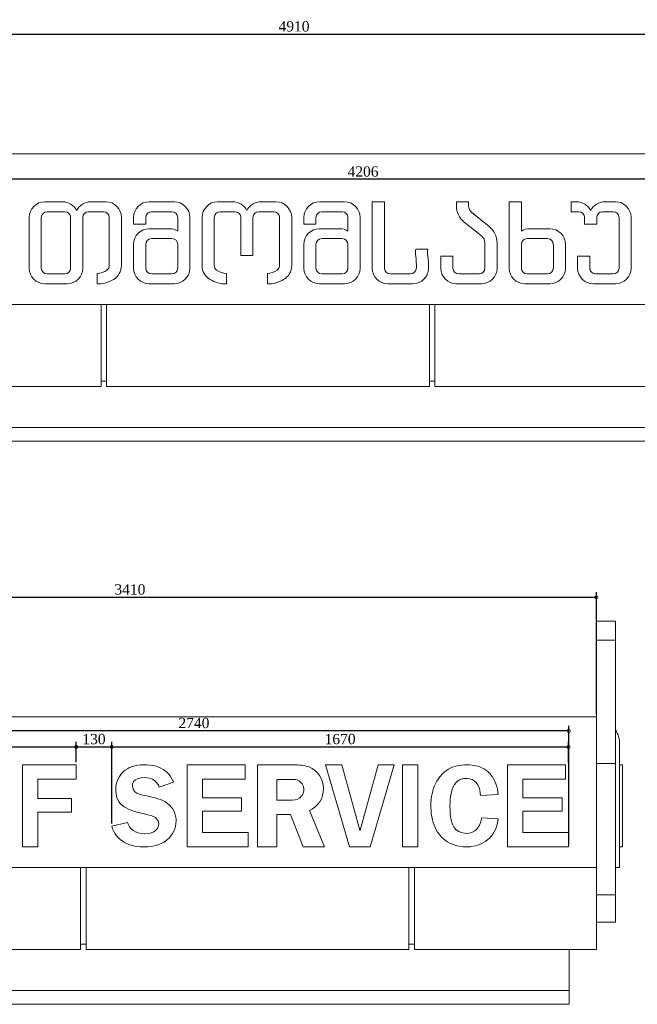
# Model space of a CAD drawing. Header units: millimetres. Extents: x -607342 to -294707, y -60353 to -34389.
# Tile 19 of 21: x -325723 to -323466, y -37986 to -34389. Entities that reach past the tile are written whole.
import ezdxf

# ---------------------------------------------------------------- set-up
doc = ezdxf.new("R2010")
doc.units = ezdxf.units.MM
doc.styles.get("Standard").update_dxf_attribs({"font": 'times.ttf'})
doc.dimstyles.new('ISO-25', dxfattribs={"dimscale": 100, "dimtxt": 2.5, "dimasz": 2.5, "dimexe": 1.25, "dimexo": 0.625, "dimtad": 1, "dimdec": 0, "dimtxsty": 'Standard', "dimcen": 2.5, "dimadec": 0, "dimazin": 0, "dimtfac": 1, "dimtdec": 0, "dimtmove": 0, "dimatfit": 3, "dimfxl": 1, "dimarcsym": 0})

# ---------------------------------------------------------------- blocks, each defined once
blk = doc.blocks.new('_DotSmall')
at = {"color": 0, "linetype": 'ByBlock', "lineweight": 5, "const_width": 0.5}
blk.add_lwpolyline([(-0.0625, 0, 1), (0.0625, 0, 1)], format="xyb", close=True, dxfattribs=at)
blk = doc.blocks.new('*D92')
at = {"color": 0, "lineweight": -2, "transparency": 16777216}
for p, q in [((-327175.5, -34870.1), (-327175.5, -34423.8)), ((-327175.5, -34442.5), (-322265.2, -34442.5)), ((-322265.2, -34870.1), (-322265.2, -34423.8))]:
    blk.add_line(p, q, dxfattribs=at)
at = {"layer": 'Defpoints', "color": 0, "lineweight": 5, "transparency": 16777216}
for p in [(-322265.2, -34442.5), (-327175.5, -34879.4), (-322265.2, -34879.4)]:
    blk.add_point(p, dxfattribs=at)
at = {"color": 0, "lineweight": -2, "transparency": 16777216, "xscale": 22.5, "yscale": 22.5, "zscale": 22.5, "rotation": 180}
blk.add_blockref('_DotSmall', (-327175.5, -34442.5), dxfattribs=at)
at = {"color": 0, "lineweight": -2, "transparency": 16777216, "xscale": 22.5, "yscale": 22.5, "zscale": 22.5}
blk.add_blockref('_DotSmall', (-322265.2, -34442.5), dxfattribs=at)
at = {"color": 0, "lineweight": 5, "transparency": 16777216, "insert": (-324720.3, -34414), "char_height": 37.5, "attachment_point": 5}
blk.add_mtext('4910', dxfattribs=at)
blk = doc.blocks.new('*D97')
at = {"color": 0, "lineweight": -2, "transparency": 16777216}
for p, q in [((-326570.8, -35102.4), (-326570.8, -34953.8)), ((-322365.2, -35194.9), (-322365.2, -34953.8)), ((-322365.2, -34972.5), (-326570.8, -34972.5))]:
    blk.add_line(p, q, dxfattribs=at)
at = {"layer": 'Defpoints', "color": 0, "lineweight": 5, "transparency": 16777216}
for p in [(-326570.8, -34972.5), (-326570.8, -35111.8), (-322365.2, -35204.2)]:
    blk.add_point(p, dxfattribs=at)
at = {"color": 0, "lineweight": -2, "transparency": 16777216, "xscale": 22.5, "yscale": 22.5, "zscale": 22.5, "rotation": 180}
blk.add_blockref('_DotSmall', (-326570.8, -34972.5), dxfattribs=at)
at = {"color": 0, "lineweight": -2, "transparency": 16777216, "xscale": 22.5, "yscale": 22.5, "zscale": 22.5}
blk.add_blockref('_DotSmall', (-322365.2, -34972.5), dxfattribs=at)
at = {"color": 0, "lineweight": 5, "transparency": 16777216, "insert": (-324468, -34944.1), "char_height": 37.5, "attachment_point": 5}
blk.add_mtext('4206', dxfattribs=at)
blk = doc.blocks.new('*D111')
at = {"color": 0, "lineweight": -2, "transparency": 16777216}
for p, q in [((-327025, -36926.8), (-327025, -36480.5)), ((-327025, -36499.2), (-323615.2, -36499.2)), ((-323615.2, -36926.8), (-323615.2, -36480.5))]:
    blk.add_line(p, q, dxfattribs=at)
at = {"layer": 'Defpoints', "color": 0, "lineweight": 5, "transparency": 16777216}
for p in [(-323615.2, -36499.2), (-327025, -36936.1), (-323615.2, -36936.1)]:
    blk.add_point(p, dxfattribs=at)
at = {"color": 0, "lineweight": -2, "transparency": 16777216, "xscale": 22.5, "yscale": 22.5, "zscale": 22.5, "rotation": 180}
blk.add_blockref('_DotSmall', (-327025, -36499.2), dxfattribs=at)
at = {"color": 0, "lineweight": -2, "transparency": 16777216, "xscale": 22.5, "yscale": 22.5, "zscale": 22.5}
blk.add_blockref('_DotSmall', (-323615.2, -36499.2), dxfattribs=at)
at = {"color": 0, "lineweight": 5, "transparency": 16777216, "insert": (-325320.1, -36470.8), "char_height": 37.5, "attachment_point": 5}
blk.add_mtext('3410', dxfattribs=at)
blk = doc.blocks.new('*D113')
at = {"color": 0, "lineweight": -2, "transparency": 16777216}
for p, q in [((-326456, -37325.5), (-326456, -37027.2)), ((-326456, -37045.9), (-325516.3, -37045.9)), ((-325516.3, -37101.8), (-325516.3, -37027.2))]:
    blk.add_line(p, q, dxfattribs=at)
at = {"layer": 'Defpoints', "color": 0, "lineweight": 5, "transparency": 16777216}
for p in [(-325516.3, -37045.9), (-325516.3, -37111.1), (-326456, -37334.8)]:
    blk.add_point(p, dxfattribs=at)
at = {"color": 0, "lineweight": -2, "transparency": 16777216, "xscale": 22.5, "yscale": 22.5, "zscale": 22.5, "rotation": 180}
blk.add_blockref('_DotSmall', (-326456, -37045.9), dxfattribs=at)
at = {"color": 0, "lineweight": -2, "transparency": 16777216, "xscale": 22.5, "yscale": 22.5, "zscale": 22.5}
blk.add_blockref('_DotSmall', (-325516.3, -37045.9), dxfattribs=at)
at = {"color": 0, "lineweight": 5, "transparency": 16777216, "insert": (-325986.1, -37017.4), "char_height": 37.5, "attachment_point": 5}
blk.add_mtext('940', dxfattribs=at)
blk = doc.blocks.new('*D114')
at = {"color": 0, "lineweight": -2, "transparency": 16777216}
for p, q in [((-325516.3, -37101.8), (-325516.3, -37027.2)), ((-325516.3, -37045.9), (-325386.7, -37045.9)), ((-325386.7, -37325.5), (-325386.7, -37027.2))]:
    blk.add_line(p, q, dxfattribs=at)
at = {"layer": 'Defpoints', "color": 0, "lineweight": 5, "transparency": 16777216}
for p in [(-325386.7, -37045.9), (-325516.3, -37111.1), (-325386.7, -37334.8)]:
    blk.add_point(p, dxfattribs=at)
at = {"color": 0, "lineweight": -2, "transparency": 16777216, "xscale": 22.5, "yscale": 22.5, "zscale": 22.5, "rotation": 180}
blk.add_blockref('_DotSmall', (-325516.3, -37045.9), dxfattribs=at)
at = {"color": 0, "lineweight": -2, "transparency": 16777216, "xscale": 22.5, "yscale": 22.5, "zscale": 22.5}
blk.add_blockref('_DotSmall', (-325386.7, -37045.9), dxfattribs=at)
at = {"color": 0, "lineweight": 5, "transparency": 16777216, "insert": (-325451.5, -37017.5), "char_height": 37.5, "attachment_point": 5}
blk.add_mtext('130', dxfattribs=at)
blk = doc.blocks.new('*D115')
at = {"color": 0, "lineweight": -2, "transparency": 16777216}
for p, q in [((-325386.7, -37325.5), (-325386.7, -37027.2)), ((-325386.7, -37045.9), (-323717.2, -37045.9)), ((-323717.2, -37101.8), (-323717.2, -37027.2))]:
    blk.add_line(p, q, dxfattribs=at)
at = {"layer": 'Defpoints', "color": 0, "lineweight": 5, "transparency": 16777216}
for p in [(-323717.2, -37045.9), (-323717.2, -37111.1), (-325386.7, -37334.8)]:
    blk.add_point(p, dxfattribs=at)
at = {"color": 0, "lineweight": -2, "transparency": 16777216, "xscale": 22.5, "yscale": 22.5, "zscale": 22.5, "rotation": 180}
blk.add_blockref('_DotSmall', (-325386.7, -37045.9), dxfattribs=at)
at = {"color": 0, "lineweight": -2, "transparency": 16777216, "xscale": 22.5, "yscale": 22.5, "zscale": 22.5}
blk.add_blockref('_DotSmall', (-323717.2, -37045.9), dxfattribs=at)
at = {"color": 0, "lineweight": 5, "transparency": 16777216, "insert": (-324551.9, -37017.4), "char_height": 37.5, "attachment_point": 5}
blk.add_mtext('1670', dxfattribs=at)
blk = doc.blocks.new('*D116')
at = {"color": 0, "lineweight": -2, "transparency": 16777216}
for p, q in [((-326456, -37325.5), (-326456, -36968.5)), ((-323716.2, -37401.8), (-323716.2, -36968.5)), ((-323716.2, -36987.2), (-326456, -36987.2))]:
    blk.add_line(p, q, dxfattribs=at)
at = {"layer": 'Defpoints', "color": 0, "lineweight": 5, "transparency": 16777216}
for p in [(-326456, -36987.2), (-326456, -37334.8), (-323716.2, -37411.1)]:
    blk.add_point(p, dxfattribs=at)
at = {"color": 0, "lineweight": -2, "transparency": 16777216, "xscale": 22.5, "yscale": 22.5, "zscale": 22.5, "rotation": 180}
blk.add_blockref('_DotSmall', (-326456, -36987.2), dxfattribs=at)
at = {"color": 0, "lineweight": -2, "transparency": 16777216, "xscale": 22.5, "yscale": 22.5, "zscale": 22.5}
blk.add_blockref('_DotSmall', (-323716.2, -36987.2), dxfattribs=at)
at = {"color": 0, "lineweight": 5, "transparency": 16777216, "insert": (-325086.1, -36958.7), "char_height": 37.5, "attachment_point": 5}
blk.add_mtext('2740', dxfattribs=at)
blk = doc.blocks.new('*D124')
at = {"color": 0, "lineweight": -2, "transparency": 16777216}
blk.add_arc((-327175.5, -34879.4), 295.3, 315, 0, dxfattribs=at)
at = {"layer": 'Defpoints', "color": 0, "lineweight": 5, "transparency": 16777216}
for p in [(-327175.5, -34879.4), (-322265.2, -34879.4), (-327075.5, -34979.4), (-326919.8, -35027.1), (-326685.2, -35369.8)]:
    blk.add_point(p, dxfattribs=at)
at = {"color": 0, "lineweight": -2, "transparency": 16777216, "xscale": 22.5, "yscale": 22.5, "zscale": 22.5}
for p, rotation in [((-326880.2, -34879.4), 90.00000000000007), ((-326966.7, -35088.3), 224.9999999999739)]:
    blk.add_blockref('_DotSmall', p, dxfattribs=dict(at, rotation=rotation))
at = {"color": 0, "lineweight": 5, "transparency": 16777216, "insert": (-326929, -34981.6), "char_height": 37.5, "attachment_point": 5, "rotation": 67.5}
blk.add_mtext('45°', dxfattribs=at)

msp = doc.modelspace()

# ---------------------------------------------------------------- linework, layer by layer
at = {"color": 0, "linetype": 'Continuous', "lineweight": 0, "extrusion": (0, 1, 0)}
for p, q in [((-327175.5, -34879.4), (-322265.2, -34879.4)), ((-325566.4, -35054.4), (-325631.2, -35054.4)), ((-325408.4, -35054.4), (-325463.3, -35054.4)), ((-325158.2, -35054.4), (-325249.3, -35054.4)), ((-324944.2, -35054.4), (-324999.1, -35054.4)), ((-324786.2, -35054.4), (-324841.1, -35054.4)), ((-324536, -35054.4), (-324627.1, -35054.4)), ((-324434.2, -35054.4), (-324389.8, -35054.4)), ((-324434.2, -35297.1), (-324434.2, -35054.4)), ((-324389.8, -35296.1), (-324389.8, -35054.4)), ((-324082.3, -35054.4), (-324126.7, -35054.4)), ((-324126.7, -35054.4), (-324126.7, -35069.1)), ((-324082.3, -35069.1), (-324082.3, -35054.4)), ((-323889.4, -35054.4), (-323933.8, -35054.4)), ((-323933.8, -35054.4), (-323933.8, -35297.1)), ((-323889.4, -35161.3), (-323889.4, -35054.4)), ((-323706.8, -35054.4), (-323687.6, -35054.4)), ((-323706.8, -35090.7), (-323706.8, -35054.4)), ((-323584.5, -35054.4), (-323545.1, -35054.4)), ((-325622.9, -35090.7), (-325558.2, -35090.7)), ((-325471.5, -35090.7), (-325416.6, -35090.7)), ((-325166.4, -35090.7), (-325241, -35090.7)), ((-324990.9, -35090.7), (-324936, -35090.7)), ((-324849.3, -35090.7), (-324794.4, -35090.7)), ((-324544.2, -35090.7), (-324618.9, -35090.7)), ((-324006.8, -35144.8), (-324070.4, -35093.9)), ((-323679.4, -35090.7), (-323706.8, -35090.7)), ((-323553.3, -35090.7), (-323592.7, -35090.7)), ((-325688.5, -35111.8), (-325688.5, -35297.1)), ((-325644.1, -35297.1), (-325644.1, -35111.8)), ((-325537.1, -35111.8), (-325537.1, -35297.1)), ((-325492.6, -35297.1), (-325492.6, -35111.8)), ((-325395.5, -35111.8), (-325395.5, -35286.8)), ((-325351.1, -35287.1), (-325351.1, -35111.8)), ((-325306.6, -35111.8), (-325306.6, -35136.5)), ((-325262.2, -35136.5), (-325306.6, -35136.5)), ((-325262.2, -35136.5), (-325262.2, -35111.8)), ((-325145.3, -35161.3), (-325145.3, -35111.8)), ((-325100.9, -35111.8), (-325100.9, -35297.1)), ((-325056.4, -35111.8), (-325056.4, -35287.1)), ((-325012, -35286.8), (-325012, -35111.8)), ((-324914.9, -35111.8), (-324914.9, -35250.3)), ((-324870.4, -35250.3), (-324870.4, -35111.8)), ((-324773.3, -35111.8), (-324773.3, -35286.8)), ((-324728.9, -35287.1), (-324728.9, -35111.8)), ((-324684.4, -35111.8), (-324684.4, -35136.5)), ((-324640, -35136.5), (-324684.4, -35136.5)), ((-324640, -35136.5), (-324640, -35111.8)), ((-324523.1, -35161.3), (-324523.1, -35111.8)), ((-324478.7, -35111.8), (-324478.7, -35297.1)), ((-324098.1, -35128.6), (-324034.6, -35179.5)), ((-323658.3, -35136.5), (-323658.3, -35111.8)), ((-323658.3, -35136.5), (-323613.8, -35136.5)), ((-323613.8, -35111.8), (-323613.8, -35136.5)), ((-323532.2, -35297.1), (-323532.2, -35111.8)), ((-323487.8, -35111.8), (-323487.8, -35297.1)), ((-325249.3, -35152.9), (-325175.1, -35152.9)), ((-324627.1, -35152.9), (-324552.9, -35152.9)), ((-323785.4, -35152.9), (-323859.6, -35152.9)), ((-325306.6, -35297.1), (-325306.6, -35210.3)), ((-325262.2, -35210.1), (-325262.2, -35297.1)), ((-325166.4, -35189), (-325241, -35189)), ((-325145.3, -35297.1), (-325145.3, -35210.1)), ((-324684.4, -35297.1), (-324684.4, -35210.3)), ((-324640, -35210.1), (-324640, -35297.1)), ((-324544.2, -35189), (-324618.9, -35189)), ((-324523.1, -35297.1), (-324523.1, -35210.1)), ((-324022.7, -35204.2), (-324022.7, -35297.1)), ((-323978.3, -35204.2), (-323978.3, -35297.1)), ((-323889.4, -35297.1), (-323889.4, -35210.1)), ((-323868.3, -35189), (-323793.7, -35189)), ((-323772.5, -35210.1), (-323772.5, -35297.1)), ((-323728.1, -35297.1), (-323728.1, -35210.3)), ((-324275.6, -35227.3), (-324231.2, -35227.3)), ((-324914.9, -35250.3), (-324870.4, -35250.3)), ((-324184, -35253.7), (-324139.6, -35253.7)), ((-324184, -35297.1), (-324184, -35253.7)), ((-324139.6, -35253.7), (-324139.6, -35297.1)), ((-323683.6, -35253.7), (-323639.2, -35253.7)), ((-323683.6, -35297.1), (-323683.6, -35253.7)), ((-323639.2, -35253.7), (-323639.2, -35297.1)), ((-325558.2, -35318.2), (-325622.9, -35318.2)), ((-325439.9, -35316.1), (-325439.9, -35354.4)), ((-325241, -35318.2), (-325166.4, -35318.2)), ((-324967.5, -35354.4), (-324967.5, -35316.1)), ((-324817.7, -35316.1), (-324817.7, -35354.4)), ((-324618.9, -35318.2), (-324544.2, -35318.2)), ((-324367.7, -35318.2), (-324295, -35318.2)), ((-324118.5, -35318.2), (-324043.8, -35318.2)), ((-323793.7, -35318.2), (-323868.3, -35318.2)), ((-323618.1, -35318.2), (-323553.3, -35318.2)), ((-325631.2, -35354.4), (-325550, -35354.4)), ((-325158.2, -35354.4), (-325249.3, -35354.4)), ((-324536, -35354.4), (-324627.1, -35354.4)), ((-324285.8, -35354.4), (-324376.9, -35354.4)), ((-324035.6, -35354.4), (-324126.7, -35354.4)), ((-323876.5, -35354.4), (-323785.4, -35354.4)), ((-323545.1, -35354.4), (-323626.3, -35354.4)), ((-326571.2, -35429.4), (-322265.2, -35429.4)), ((-325425.2, -35429.4), (-325425.2, -35729.4)), ((-325405.2, -35729.4), (-325405.2, -35429.4)), ((-324225.2, -35429.4), (-324225.2, -35729.4)), ((-324205.2, -35729.4), (-324205.2, -35429.4)), ((-325425.2, -35709.4), (-325405.2, -35709.4)), ((-324225.2, -35709.4), (-324205.2, -35709.4)), ((-325425.2, -35729.4), (-326605.2, -35729.4)), ((-324225.2, -35729.4), (-325405.2, -35729.4)), ((-323025.2, -35729.4), (-324205.2, -35729.4)), ((-322365.2, -35879.4), (-330865.2, -35879.4)), ((-322365.2, -35879.4), (-330865.2, -35879.4)), ((-330865.2, -35929.4), (-322365.2, -35929.4)), ((-323615.2, -36586.1), (-323545.2, -36586.1)), ((-323615.2, -36656.1), (-323545.2, -36656.1)), ((-327025, -36936.1), (-323615.2, -36936.1)), ((-323615.2, -36936.1), (-323615.2, -37036.1)), ((-323615.2, -37486.1), (-323615.2, -37036.1)), ((-323530.2, -37036.1), (-323530.2, -37426.5)), ((-325713.2, -37111.1), (-325713.2, -37411.1)), ((-325516.3, -37111.1), (-325713.2, -37111.1)), ((-325516.3, -37163.2), (-325516.3, -37111.1)), ((-325312.1, -37117.9), (-325321.1, -37121.6)), ((-325302.5, -37115.1), (-325312.1, -37117.9)), ((-325292.1, -37113), (-325302.5, -37115.1)), ((-325281.2, -37111.6), (-325292.1, -37113)), ((-325269.6, -37111.1), (-325281.2, -37111.6)), ((-325268.4, -37111.1), (-325269.6, -37111.1)), ((-325256.6, -37111.5), (-325268.4, -37111.1)), ((-325245.3, -37112.5), (-325256.6, -37111.5)), ((-325234.8, -37114.2), (-325245.3, -37112.5)), ((-325224.8, -37116.6), (-325234.8, -37114.2)), ((-325215.6, -37119.6), (-325224.8, -37116.6)), ((-325111, -37111.1), (-325111, -37411.1)), ((-324899.2, -37111.1), (-325111, -37111.1)), ((-324899.2, -37163.2), (-324899.2, -37111.1)), ((-324721.8, -37111.1), (-324853.7, -37111.1)), ((-324853.7, -37111.1), (-324853.7, -37411.1)), ((-324545.9, -37111.1), (-324604.9, -37111.1)), ((-324604.9, -37111.1), (-324517.3, -37411.1)), ((-324480.1, -37350.4), (-324545.9, -37111.1)), ((-324413.1, -37111.1), (-324478.9, -37350.4)), ((-324441.7, -37411.1), (-324354.1, -37111.1)), ((-324354.1, -37111.1), (-324413.1, -37111.1)), ((-324267.5, -37111.1), (-324324.2, -37111.1)), ((-324324.2, -37111.1), (-324324.2, -37411.1)), ((-324267.5, -37411.1), (-324267.5, -37111.1)), ((-324128.6, -37116), (-324138, -37119)), ((-324118.6, -37113.7), (-324128.6, -37116)), ((-324108.2, -37112.1), (-324118.6, -37113.7)), ((-324097.2, -37111.2), (-324108.2, -37112.1)), ((-324090.4, -37111.1), (-324097.2, -37111.2)), ((-324079.6, -37111.4), (-324090.4, -37111.1)), ((-324069.3, -37112.3), (-324079.6, -37111.4)), ((-324059.5, -37113.9), (-324069.3, -37112.3)), ((-324050.3, -37116.1), (-324059.5, -37113.9)), ((-324041.7, -37118.9), (-324050.3, -37116.1)), ((-323939.9, -37111.1), (-323939.9, -37411.1)), ((-323728, -37111.1), (-323939.9, -37111.1)), ((-323728, -37163.2), (-323728, -37111.1)), ((-323615.2, -37106.1), (-323545.2, -37106.1)), ((-323530.2, -37111.1), (-323520.2, -37111.1)), ((-323520.2, -37168.5), (-323520.2, -37111.1)), ((-325352.8, -37146.4), (-325358.7, -37154.4)), ((-325345.7, -37138.6), (-325352.8, -37146.4)), ((-325344.5, -37137.5), (-325345.7, -37138.6)), ((-325337.3, -37131.4), (-325344.5, -37137.5)), ((-325329.5, -37126.1), (-325337.3, -37131.4)), ((-325321.1, -37121.6), (-325329.5, -37126.1)), ((-325207, -37123.4), (-325215.6, -37119.6)), ((-325198.9, -37127.8), (-325207, -37123.4)), ((-325191.5, -37132.9), (-325198.9, -37127.8)), ((-325184.7, -37138.6), (-325191.5, -37132.9)), ((-325178.5, -37145), (-325184.7, -37138.6)), ((-325173, -37152), (-325178.5, -37145)), ((-325167.9, -37159.8), (-325173, -37152)), ((-324185.4, -37152.8), (-324186.8, -37154.6)), ((-324178.6, -37145.3), (-324185.4, -37152.8)), ((-324171.3, -37138.6), (-324178.6, -37145.3)), ((-324163.6, -37132.6), (-324171.3, -37138.6)), ((-324155.6, -37127.3), (-324163.6, -37132.6)), ((-324147, -37122.8), (-324155.6, -37127.3)), ((-324138, -37119), (-324147, -37122.8)), ((-324033.5, -37122.3), (-324041.7, -37118.9)), ((-324025.9, -37126.3), (-324033.5, -37122.3)), ((-324018.7, -37130.9), (-324025.9, -37126.3)), ((-324012.2, -37136.1), (-324018.7, -37130.9)), ((-324006.1, -37141.9), (-324012.2, -37136.1)), ((-324000.4, -37148.3), (-324006.1, -37141.9)), ((-323995.3, -37155.4), (-324000.4, -37148.3)), ((-325656.5, -37234.8), (-325656.5, -37163.2)), ((-325656.5, -37163.2), (-325516.3, -37163.2)), ((-325369.9, -37181.4), (-325371.6, -37191.4)), ((-325367.2, -37172), (-325369.9, -37181.4)), ((-325363.5, -37163), (-325367.2, -37172)), ((-325358.7, -37154.4), (-325363.5, -37163)), ((-325311, -37189.1), (-325310.1, -37181.3)), ((-325308.7, -37200.6), (-325311, -37189.1)), ((-325310.1, -37181.3), (-325306.5, -37172.8)), ((-325306.5, -37172.8), (-325299.9, -37166.2)), ((-325299.9, -37166.2), (-325290.8, -37161.7)), ((-325290.8, -37161.7), (-325279.5, -37159.1)), ((-325279.5, -37159.1), (-325265.8, -37158.2)), ((-325265.8, -37158.2), (-325258.4, -37158.6)), ((-325258.4, -37158.6), (-325247.4, -37160.5)), ((-325247.4, -37160.5), (-325237.6, -37164.2)), ((-325237.6, -37164.2), (-325229, -37169.7)), ((-325229, -37169.7), (-325221.9, -37176.8)), ((-325221.9, -37176.8), (-325216, -37185.7)), ((-325216, -37185.7), (-325213, -37192.7)), ((-325213, -37192.7), (-325160.6, -37175.2)), ((-325163.5, -37168.3), (-325167.9, -37159.8)), ((-325160.6, -37175.2), (-325163.5, -37168.3)), ((-325054.9, -37231.4), (-325054.9, -37163.2)), ((-325054.9, -37163.2), (-324899.2, -37163.2)), ((-324783, -37241), (-324783, -37164.5)), ((-324783, -37164.5), (-324730.4, -37164.5)), ((-324730.4, -37164.5), (-324715.9, -37165.5)), ((-324715.9, -37165.5), (-324708.5, -37166.7)), ((-324708.5, -37166.7), (-324700.3, -37170.9)), ((-324700.3, -37170.9), (-324692.2, -37179)), ((-324692.2, -37179), (-324690.6, -37181.3)), ((-324690.6, -37181.3), (-324686.2, -37190.8)), ((-324206.7, -37187.8), (-324210.3, -37197.1)), ((-324202.6, -37178.9), (-324206.7, -37187.8)), ((-324197.8, -37170.5), (-324202.6, -37178.9)), ((-324192.6, -37162.3), (-324197.8, -37170.5)), ((-324186.8, -37154.6), (-324192.6, -37162.3)), ((-324138.5, -37191.6), (-324134.1, -37183.6)), ((-324134.1, -37183.6), (-324128.8, -37176.6)), ((-324128.8, -37176.6), (-324122.8, -37170.9)), ((-324122.8, -37170.9), (-324116, -37166.4)), ((-324116, -37166.4), (-324108.6, -37163.2)), ((-324108.6, -37163.2), (-324100.4, -37161.3)), ((-324100.4, -37161.3), (-324091.7, -37160.7)), ((-324091.7, -37160.7), (-324088.1, -37160.8)), ((-324088.1, -37160.8), (-324078.2, -37162.1)), ((-324078.2, -37162.1), (-324069.3, -37164.9)), ((-324069.3, -37164.9), (-324061.3, -37169.4)), ((-324061.3, -37169.4), (-324054.6, -37175.5)), ((-324054.6, -37175.5), (-324049.1, -37183.1)), ((-324049.1, -37183.1), (-324044.8, -37192.2)), ((-323990.7, -37163.1), (-323995.3, -37155.4)), ((-323986.5, -37171.5), (-323990.7, -37163.1)), ((-323982.8, -37180.5), (-323986.5, -37171.5)), ((-323979.6, -37190.2), (-323982.8, -37180.5)), ((-323883.8, -37231.4), (-323883.8, -37163.2)), ((-323883.8, -37163.2), (-323728, -37163.2)), ((-323520.2, -37168.5), (-323520.2, -37353.8)), ((-325371.6, -37191.4), (-325372.1, -37201.9)), ((-325372.1, -37201.9), (-325372, -37206.2)), ((-325372, -37206.2), (-325371, -37217.4)), ((-325371, -37217.4), (-325368.9, -37227.5)), ((-325302.3, -37209.8), (-325308.7, -37200.6)), ((-325295.4, -37214.3), (-325302.3, -37209.8)), ((-325285.8, -37218.3), (-325295.4, -37214.3)), ((-325273.3, -37221.8), (-325285.8, -37218.3)), ((-325265.2, -37223.6), (-325273.3, -37221.8)), ((-325251.7, -37226.4), (-325265.2, -37223.6)), ((-324692.6, -37225.2), (-324700.4, -37233.3)), ((-324692.2, -37224.7), (-324692.6, -37225.2)), ((-324687.2, -37215.6), (-324692.2, -37224.7)), ((-324684.9, -37205.1), (-324687.2, -37215.6)), ((-324686.2, -37190.8), (-324684.7, -37201.4)), ((-324684.7, -37201.4), (-324684.9, -37205.1)), ((-324215.8, -37216.8), (-324217.8, -37227.3)), ((-324213.3, -37206.8), (-324215.8, -37216.8)), ((-324210.3, -37197.1), (-324213.3, -37206.8)), ((-324149, -37235.2), (-324147.5, -37222.6)), ((-324147.5, -37222.6), (-324145.2, -37211.2)), ((-324145.2, -37211.2), (-324142.2, -37200.9)), ((-324142.2, -37200.9), (-324138.5, -37191.6)), ((-324044.8, -37192.2), (-324041.6, -37202.5)), ((-324041.6, -37202.5), (-324039.7, -37214.4)), ((-324039.7, -37214.4), (-324039.1, -37223.6)), ((-324039.1, -37223.6), (-323973.6, -37219.5)), ((-323976.9, -37200.5), (-323979.6, -37190.2)), ((-323974.8, -37211.5), (-323976.9, -37200.5)), ((-323973.6, -37219.5), (-323974.8, -37211.5)), ((-325534, -37234.8), (-325656.5, -37234.8)), ((-325534, -37284.6), (-325534, -37234.8)), ((-325368.9, -37227.5), (-325365.6, -37236.6)), ((-325365.6, -37236.6), (-325361.2, -37244.9)), ((-325361.2, -37244.9), (-325355.7, -37252.1)), ((-325355.7, -37252.1), (-325349.1, -37258.7)), ((-325349.1, -37258.7), (-325347.8, -37259.7)), ((-325347.8, -37259.7), (-325341.4, -37264.4)), ((-325239.4, -37229.2), (-325251.7, -37226.4)), ((-325228.3, -37232.1), (-325239.4, -37229.2)), ((-325218.5, -37235), (-325228.3, -37232.1)), ((-325209.7, -37237.8), (-325218.5, -37235)), ((-325202.2, -37240.6), (-325209.7, -37237.8)), ((-325199.4, -37241.9), (-325202.2, -37240.6)), ((-325190.6, -37246.5), (-325199.4, -37241.9)), ((-325182.5, -37252.2), (-325190.6, -37246.5)), ((-325175, -37258.9), (-325182.5, -37252.2)), ((-325168.1, -37266.9), (-325175, -37258.9)), ((-324911.8, -37231.4), (-325054.9, -37231.4)), ((-324911.8, -37281.2), (-324911.8, -37231.4)), ((-324739.9, -37241), (-324783, -37241)), ((-324726.6, -37240.6), (-324739.9, -37241)), ((-324716.1, -37239.5), (-324726.6, -37240.6)), ((-324709.2, -37237.9), (-324716.1, -37239.5)), ((-324700.4, -37233.3), (-324709.2, -37237.9)), ((-324220, -37249.3), (-324220.3, -37261)), ((-324220.3, -37261), (-324220.2, -37267.8)), ((-324219.1, -37238.1), (-324220, -37249.3)), ((-324217.8, -37227.3), (-324219.1, -37238.1)), ((-324150.3, -37261.7), (-324150, -37248.9)), ((-324150, -37276.3), (-324150.3, -37261.7)), ((-324150, -37248.9), (-324149, -37235.2)), ((-323740.6, -37231.4), (-323883.8, -37231.4)), ((-323740.6, -37281.2), (-323740.6, -37231.4)), ((-325656.5, -37411.1), (-325656.5, -37284.6)), ((-325656.5, -37284.6), (-325534, -37284.6)), ((-325341.4, -37264.4), (-325334.1, -37268.7)), ((-325334.1, -37268.7), (-325325.8, -37272.8)), ((-325325.8, -37272.8), (-325316.6, -37276.8)), ((-325316.6, -37276.8), (-325306.3, -37280.5)), ((-325306.3, -37280.5), (-325295.1, -37283.9)), ((-325295.1, -37283.9), (-325282.9, -37287.2)), ((-325282.9, -37287.2), (-325269.7, -37290.1)), ((-325269.7, -37290.1), (-325268.5, -37290.4)), ((-325268.5, -37290.4), (-325254.8, -37293.6)), ((-325254.8, -37293.6), (-325243.4, -37296.9)), ((-325243.4, -37296.9), (-325234.2, -37300.4)), ((-325165.1, -37271), (-325168.1, -37266.9)), ((-325159.8, -37279.8), (-325165.1, -37271)), ((-325155.8, -37288.9), (-325159.8, -37279.8)), ((-325153.1, -37298.4), (-325155.8, -37288.9)), ((-325054.9, -37358.5), (-325054.9, -37281.2)), ((-325054.9, -37281.2), (-324911.8, -37281.2)), ((-324783, -37411.1), (-324783, -37292.2)), ((-324783, -37292.2), (-324732.6, -37292.2)), ((-324732.6, -37292.2), (-324686.5, -37411.1)), ((-324609, -37411.1), (-324664.3, -37278.4)), ((-324220.2, -37267.8), (-324219.6, -37279.6)), ((-324219.6, -37279.6), (-324218.5, -37290.9)), ((-324218.5, -37290.9), (-324216.8, -37301.7)), ((-324149.1, -37289.7), (-324150, -37276.3)), ((-324147.8, -37301.7), (-324149.1, -37289.7)), ((-323883.8, -37358.5), (-323883.8, -37281.2)), ((-323883.8, -37281.2), (-323740.6, -37281.2)), ((-325329.2, -37321.8), (-325386.7, -37334.8)), ((-325326.8, -37328.7), (-325329.2, -37321.8)), ((-325322, -37337.7), (-325326.8, -37328.7)), ((-325234.2, -37300.4), (-325227.2, -37304.2)), ((-325227.2, -37304.2), (-325223.8, -37306.8)), ((-325223.8, -37306.8), (-325217.1, -37315.9)), ((-325215.4, -37333.5), (-325219.6, -37343.8)), ((-325217.1, -37315.9), (-325214.8, -37327.4)), ((-325214.8, -37327.4), (-325215.4, -37333.5)), ((-325153.4, -37335.4), (-325151.8, -37325.5)), ((-325151.6, -37308.5), (-325153.1, -37298.4)), ((-325151.8, -37325.5), (-325151.3, -37315.4)), ((-325151.3, -37315.4), (-325151.6, -37308.5)), ((-324216.8, -37301.7), (-324214.6, -37312.1)), ((-324214.6, -37312.1), (-324211.9, -37322)), ((-324211.9, -37322), (-324208.5, -37331.5)), ((-324208.5, -37331.5), (-324204.8, -37340.3)), ((-324145.8, -37312.5), (-324147.8, -37301.7)), ((-324143.3, -37322.1), (-324145.8, -37312.5)), ((-324140.2, -37330.4), (-324143.3, -37322.1)), ((-324136.5, -37337.4), (-324140.2, -37330.4)), ((-324042.6, -37332.1), (-324048, -37340.9)), ((-324038.3, -37321.7), (-324042.6, -37332.1)), ((-324034.9, -37310), (-324038.3, -37321.7)), ((-324034, -37305.4), (-324034.9, -37310)), ((-323973.7, -37309.1), (-324034, -37305.4)), ((-323980.5, -37337.8), (-323977.4, -37327.6)), ((-323977.4, -37327.6), (-323974.9, -37316.7)), ((-323974.9, -37316.7), (-323973.7, -37309.1)), ((-325386.7, -37334.8), (-325383.5, -37344.8)), ((-325383.5, -37344.8), (-325379.4, -37354.3)), ((-325379.4, -37354.3), (-325374.4, -37363)), ((-325374.4, -37363), (-325368.7, -37371)), ((-325315.8, -37345.4), (-325322, -37337.7)), ((-325308.3, -37351.7), (-325315.8, -37345.4)), ((-325299.6, -37356.6), (-325308.3, -37351.7)), ((-325289.6, -37360.1), (-325299.6, -37356.6)), ((-325278.5, -37362.2), (-325289.6, -37360.1)), ((-325266.4, -37362.9), (-325278.5, -37362.2)), ((-325266.1, -37362.9), (-325266.4, -37362.9)), ((-325253.2, -37362.1), (-325266.1, -37362.9)), ((-325241.9, -37359.7), (-325253.2, -37362.1)), ((-325232.6, -37355.8), (-325241.9, -37359.7)), ((-325227.9, -37352.6), (-325232.6, -37355.8)), ((-325219.6, -37343.8), (-325227.9, -37352.6)), ((-325170.2, -37370.7), (-325164.5, -37362.4)), ((-325164.5, -37362.4), (-325159.8, -37353.8)), ((-325159.8, -37353.8), (-325156.1, -37344.8)), ((-325156.1, -37344.8), (-325153.4, -37335.4)), ((-324888.3, -37358.5), (-325054.9, -37358.5)), ((-324888.3, -37411.1), (-324888.3, -37358.5)), ((-324478.9, -37350.4), (-324480.1, -37350.4)), ((-324204.8, -37340.3), (-324200.4, -37348.9)), ((-324200.4, -37348.9), (-324195.6, -37356.8)), ((-324195.6, -37356.8), (-324190.1, -37364.4)), ((-324190.1, -37364.4), (-324184.1, -37371.5)), ((-324134.6, -37340), (-324136.5, -37337.4)), ((-324127.2, -37348.2), (-324134.6, -37340)), ((-324118.5, -37354.5), (-324127.2, -37348.2)), ((-324108.5, -37358.9), (-324118.5, -37354.5)), ((-324097.6, -37361.2), (-324108.5, -37358.9)), ((-324089.8, -37361.6), (-324097.6, -37361.2)), ((-324079.6, -37360.8), (-324089.8, -37361.6)), ((-324070.3, -37358.3), (-324079.6, -37360.8)), ((-324061.8, -37354.2), (-324070.3, -37358.3)), ((-324054.3, -37348.3), (-324061.8, -37354.2)), ((-324048, -37340.9), (-324054.3, -37348.3)), ((-323999.5, -37372), (-323993.7, -37364.4)), ((-323993.7, -37364.4), (-323988.6, -37356.2)), ((-323988.6, -37356.2), (-323984.2, -37347.4)), ((-323984.2, -37347.4), (-323980.5, -37337.8)), ((-323717.2, -37358.5), (-323883.8, -37358.5)), ((-323717.2, -37411.1), (-323717.2, -37358.5)), ((-323520.2, -37411.1), (-323520.2, -37353.8)), ((-325368.7, -37371), (-325362.3, -37378.4)), ((-325362.3, -37378.4), (-325355, -37384.8)), ((-325355, -37384.8), (-325340.8, -37394.4)), ((-325340.8, -37394.4), (-325332.2, -37398.8)), ((-325332.2, -37398.8), (-325323.2, -37402.5)), ((-325323.2, -37402.5), (-325313.6, -37405.6)), ((-325313.6, -37405.6), (-325303.6, -37408)), ((-325231.1, -37407.3), (-325221.1, -37404.8)), ((-325221.1, -37404.8), (-325211.8, -37401.6)), ((-325211.8, -37401.6), (-325203.1, -37397.8)), ((-325203.1, -37397.8), (-325195.2, -37393.3)), ((-325195.2, -37393.3), (-325187.8, -37388.3)), ((-325187.8, -37388.3), (-325181.1, -37382.6)), ((-325181.1, -37382.6), (-325177.2, -37378.7)), ((-325177.2, -37378.7), (-325170.2, -37370.7)), ((-324184.1, -37371.5), (-324182, -37373.8)), ((-324182, -37373.8), (-324174.7, -37380.8)), ((-324174.7, -37380.8), (-324167.1, -37387.2)), ((-324167.1, -37387.2), (-324158.9, -37392.8)), ((-324158.9, -37392.8), (-324150.5, -37397.6)), ((-324150.5, -37397.6), (-324141.5, -37401.7)), ((-324141.5, -37401.7), (-324132.2, -37405.1)), ((-324132.2, -37405.1), (-324122.6, -37407.7)), ((-324055.4, -37406.7), (-324045.8, -37403.7)), ((-324045.8, -37403.7), (-324036.6, -37400)), ((-324036.6, -37400), (-324027.9, -37395.4)), ((-324027.9, -37395.4), (-324019.5, -37390.1)), ((-324019.5, -37390.1), (-324011.5, -37383.9)), ((-324011.5, -37383.9), (-324005.8, -37378.9)), ((-324005.8, -37378.9), (-323999.5, -37372)), ((-325713.2, -37411.1), (-325656.5, -37411.1)), ((-325303.6, -37408), (-325293.1, -37409.8)), ((-325293.1, -37409.8), (-325282.2, -37410.8)), ((-325282.2, -37410.8), (-325270.7, -37411.1)), ((-325270.7, -37411.1), (-325265.5, -37411)), ((-325265.5, -37411), (-325253.3, -37410.4)), ((-325253.3, -37410.4), (-325241.9, -37409.2)), ((-325241.9, -37409.2), (-325231.1, -37407.3)), ((-325111, -37411.1), (-324888.3, -37411.1)), ((-324853.7, -37411.1), (-324783, -37411.1)), ((-324686.5, -37411.1), (-324609, -37411.1)), ((-324517.3, -37411.1), (-324441.7, -37411.1)), ((-324324.2, -37411.1), (-324267.5, -37411.1)), ((-324122.6, -37407.7), (-324112.4, -37409.6)), ((-324112.4, -37409.6), (-324101.8, -37410.8)), ((-324101.8, -37410.8), (-324090.8, -37411.1)), ((-324090.8, -37411.1), (-324086.8, -37411)), ((-324086.8, -37411), (-324075.8, -37410.4)), ((-324075.8, -37410.4), (-324065.4, -37408.9)), ((-324065.4, -37408.9), (-324055.4, -37406.7)), ((-323939.9, -37411.1), (-323717.2, -37411.1)), ((-323530.2, -37411.1), (-323520.2, -37411.1)), ((-323530.2, -37411.2), (-323520.2, -37411.2)), ((-323530.2, -37486.1), (-323530.2, -37426.5)), ((-323520.2, -37411.2), (-323520.2, -37411.1)), ((-326392.2, -37486.1), (-323615.2, -37486.1)), ((-325500.2, -37486.1), (-325500.2, -37786.1)), ((-325480.2, -37786.1), (-325480.2, -37486.1)), ((-324300.2, -37486.1), (-324300.2, -37786.1)), ((-324280.2, -37786.1), (-324280.2, -37486.1)), ((-323615.2, -37486.1), (-323615.2, -37786.1)), ((-323530.2, -37486.1), (-323545.2, -37486.1)), ((-323615.2, -37586.1), (-323545.2, -37586.1)), ((-323545.2, -37686), (-323545.2, -37586.1)), ((-323615.2, -37686.1), (-323545.2, -37686.1)), ((-323615.2, -37686.1), (-323545.2, -37686.1)), ((-323545.2, -37686.1), (-323545.2, -37686)), ((-323545.2, -37686.1), (-323545.2, -37686.1)), ((-326680.2, -37786.1), (-325500.2, -37786.1)), ((-325500.2, -37766.1), (-325480.2, -37766.1)), ((-325480.2, -37786.1), (-324300.2, -37786.1)), ((-324300.2, -37766.1), (-324280.2, -37766.1)), ((-324280.2, -37786.1), (-323615.2, -37786.1)), ((-323715.2, -37936.1), (-323715.2, -37786.1)), ((-330865.2, -37936.1), (-323715.2, -37936.1)), ((-330865.2, -37936.1), (-323715.2, -37936.1)), ((-323715.2, -37936.1), (-323715.2, -37986.1)), ((-323715.2, -37986.1), (-330865.2, -37986.1))]:
    msp.add_line(p, q, dxfattribs=at)
at = {"color": 0, "linetype": 'Continuous', "lineweight": 0}
for centre, radius, start, end in [((-325631.2, -35111.8), 57.3, 90, 180), ((-325566.4, -35111.8), 57.3, 25.9044, 90), ((-325463.3, -35111.8), 57.3, 90, 154.0956), ((-325408.4, -35111.8), 57.3, 360, 90), ((-325249.3, -35111.8), 57.3, 90, 180), ((-324999.1, -35111.8), 57.3, 90, 180), ((-324944.2, -35111.8), 57.3, 25.9044, 90), ((-324841.1, -35111.8), 57.3, 90, 154.0956), ((-324786.2, -35111.8), 57.3, 360, 90), ((-324627.1, -35111.8), 57.3, 90, 180), ((-325166.4, -35111.8), 21.1, 0, 90), ((-324544.2, -35111.8), 21.1, 0, 90), ((-324050.5, -35069.1), 76.2, 180, 231.3117), ((-323679.4, -35111.8), 21.1, 0, 90), ((-323592.7, -35111.8), 21.1, 90, 180), ((-323553.3, -35111.8), 21.1, 0, 90), ((-324054.5, -35204.2), 76.2, 360, 51.3117), ((-323859.6, -35210.3), 57.3, 90, 121.2997), ((-323785.4, -35210.3), 57.3, 360, 90), ((-325241, -35210.1), 21.1, 90, 180), ((-325166.4, -35210.1), 21.1, 0, 90), ((-324618.9, -35210.1), 21.1, 90, 180), ((-324544.2, -35210.1), 21.1, 0, 90), ((-324129.1, -35240.2), 103, 172.7978, 187.2022), ((-324615.7, -35296.1), 342.8, 360, 7.2126), ((-325631.2, -35297.1), 57.3, 180, 270), ((-325550, -35297.1), 57.3, 270, 0), ((-325411.3, -35287.1), 60.2, 300.6625, 0), ((-325241, -35297.1), 21.1, 180, 270), ((-325166.4, -35297.1), 21.1, 270, 360), ((-324996.2, -35287.1), 60.2, 180, 239.3375), ((-324789.1, -35287.1), 60.2, 300.6625, 0), ((-324618.9, -35297.1), 21.1, 180, 270), ((-324544.2, -35297.1), 21.1, 270, 360), ((-324367.7, -35296.1), 22.1, 180, 270), ((-324295, -35296.1), 22.1, 270, 360), ((-324118.5, -35297.1), 21.1, 180, 270), ((-324043.8, -35297.1), 21.1, 270, 360), ((-323876.5, -35297.1), 57.3, 180, 270), ((-323785.4, -35297.1), 57.3, 270, 0), ((-323618.1, -35297.1), 21.1, 180, 270), ((-323553.3, -35297.1), 21.1, 270, 360), ((-325437.3, -35243.3), 111.2, 268.6301, 300.6625), ((-324970.2, -35243.3), 111.2, 239.3375, 271.3699), ((-324815.1, -35243.3), 111.2, 268.6301, 300.6625), ((-324721.8, -37325.1), 214, 74.71, 90), ((-324699.5, -37198.8), 87, 293.8553, 66.9598)]:
    msp.add_arc(centre, radius, start, end, dxfattribs=at)
at = {"color": 0, "linetype": 'Continuous', "lineweight": 0, "extrusion": (0, 0, -1)}
for centre, radius, start, end in [((325158.2, -35111.8), 57.3, 90, 180), ((324536, -35111.8), 57.3, 90, 180), ((323687.6, -35111.8), 57.3, 90, 154.0956), ((323584.5, -35111.8), 57.3, 25.9044, 90), ((323545.1, -35111.8), 57.3, 90, 180), ((325622.9, -35111.8), 21.1, 0, 90), ((325558.2, -35111.8), 21.1, 90, 180), ((325471.5, -35111.8), 21.1, 0, 90), ((325416.6, -35111.8), 21.1, 90, 180), ((325241, -35111.8), 21.1, 0, 90), ((324990.9, -35111.8), 21.1, 0, 90), ((324936, -35111.8), 21.1, 90, 180), ((324849.3, -35111.8), 21.1, 0, 90), ((324794.4, -35111.8), 21.1, 90, 180), ((324618.9, -35111.8), 21.1, 0, 90), ((324050.5, -35069.1), 31.7, 308.6883, 0), ((325249.3, -35210.3), 57.3, 360, 90), ((325175.1, -35210.3), 57.3, 90, 121.2997), ((324627.1, -35210.3), 57.3, 360, 90), ((324552.9, -35210.3), 57.3, 90, 121.2997), ((324054.5, -35204.2), 31.7, 128.6883, 180), ((323868.3, -35210.1), 21.1, 0, 90), ((323793.7, -35210.1), 21.1, 90, 180), ((324173.6, -35240.2), 102.8, 352.7874, 7.2126), ((324579.4, -35297.1), 351, 172.7978, 180), ((325622.9, -35297.1), 21.1, 270, 360), ((325558.2, -35297.1), 21.1, 180, 270), ((325439, -35258.5), 57.5, 232.7458, 270.9373), ((325417.5, -35286.8), 22, 180, 232.7458), ((325249.3, -35297.1), 57.3, 270, 0), ((325158.2, -35297.1), 57.3, 180, 270), ((324990, -35286.8), 22, 307.2542, 0), ((324968.5, -35258.5), 57.5, 269.0627, 307.2542), ((324816.8, -35258.5), 57.5, 232.7458, 270.9373), ((324795.3, -35286.8), 22, 180, 232.7458), ((324627.1, -35297.1), 57.3, 270, 0), ((324536, -35297.1), 57.3, 180, 270), ((324376.9, -35297.1), 57.3, 270, 0), ((324285.8, -35297.1), 57.3, 180, 270), ((324126.7, -35297.1), 57.3, 270, 0), ((324035.6, -35297.1), 57.3, 180, 270), ((323868.3, -35297.1), 21.1, 270, 360), ((323793.7, -35297.1), 21.1, 180, 270), ((323626.3, -35297.1), 57.3, 270, 0), ((323545.1, -35297.1), 57.3, 180, 270), ((323630.2, -37036.1), 100, 148.2117, 180)]:
    msp.add_arc(centre, radius, start, end, dxfattribs=at)
at = {"color": 0, "linetype": 'Continuous', "lineweight": 0}
for points, weights, knots in [([(-323615.2, -36586.1), (-323615.2, -36586.1), (-323615.2, -36591.5), (-323615.2, -36601.9), (-323615.2, -36616.4)], [0.903578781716, 0.889422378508, 1, 0.803944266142, 1], [7.727312, 7.727312, 7.727312, 8.445747, 8.445747, 9.719543, 9.719543, 9.719543]), ([(-323615.2, -36656.1), (-323615.2, -36656.1), (-323615.2, -36656.2), (-323615.2, -36656.3), (-323615.2, -36656.6), (-323615.2, -36777), (-323615.2, -36861.1), (-323615.2, -36892.4), (-323615.2, -36936.1)], [0.917855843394, 0.924272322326, 1, 0.834523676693, 1, 0.892644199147, 1, 0.946945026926, 0.964493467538], [3.567416, 3.567416, 3.567416, 4.101502, 4.101502, 5.268559, 5.268559, 6.203796, 6.203796, 6.738819, 6.738819, 6.738819])]:
    msp.add_rational_spline(points, weights, degree=2, knots=knots, dxfattribs=at)
for points, knots in [([(-323545.2, -36586.1), (-323545.2, -36586.1), (-323545.2, -36586.1), (-323545.2, -36586.3), (-323545.2, -36586.9), (-323545.2, -36589.3), (-323545.2, -36591), (-323545.2, -36595), (-323545.2, -36597.4), (-323545.2, -36602.6), (-323545.2, -36605.4), (-323545.2, -36611), (-323545.2, -36613.8), (-323545.2, -36616.4)], [-42.882569, -42.882569, -42.882569, -42.882569, -42.05044, -42.05044, -33.492871, -33.492871, -25.11128, -25.11128, -16.96365, -16.96365, -8.501115, -8.501115, 0, 0, 0, 0]), ([(-323545.2, -36656.1), (-323545.2, -36656.1), (-323545.2, -36656.1), (-323545.2, -36656.1), (-323545.2, -36656.2), (-323545.2, -36656.2), (-323545.2, -36656.3), (-323545.2, -36656.3), (-323545.2, -36656.4), (-323545.2, -36656.5), (-323545.2, -36656.6), (-323545.2, -36660.8), (-323545.2, -36664.6), (-323545.2, -36676.2), (-323545.2, -36683.9), (-323545.2, -36722.8), (-323545.2, -36753.5), (-323545.2, -36811.4), (-323545.2, -36837.9), (-323545.2, -36861.4), (-323545.2, -36861.7), (-323545.2, -36864.2), (-323545.2, -36865.2), (-323545.2, -36881.6), (-323545.2, -36899.7), (-323545.2, -36939.9), (-323545.2, -36961.6), (-323545.2, -37004.7), (-323545.2, -37025.7), (-323545.2, -37065.2), (-323545.2, -37083.3), (-323545.2, -37098.5)], [-510.355088, -510.355088, -510.355088, -510.355088, -510.143517, -510.143517, -509.534846, -509.534846, -508.954671, -508.954671, -508.352326, -508.352326, -507.227335, -507.227335, -494.831263, -494.831263, -470.117036, -470.117036, -370.728115, -370.728115, -269.051614, -269.051614, -262.945155, -262.945155, -258.602221, -258.602221, -194.832952, -194.832952, -129.120568, -129.120568, -65.485114, -65.485114, 0, 0, 0, 0]), ([(-323545.2, -37098.5), (-323545.2, -37100.4), (-323545.2, -37102.1), (-323545.2, -37104.6), (-323545.2, -37105.6), (-323545.2, -37106.1)], [-16.557237, -16.557237, -16.557237, -16.557237, -8.278618, -8.278618, 0, 0, 0, 0]), ([(-323545.2, -37106.1), (-323545.2, -37141.1), (-323545.2, -37178.8), (-323545.2, -37228.5), (-323545.2, -37236.3), (-323545.2, -37248.7), (-323545.2, -37258), (-323545.2, -37303.7), (-323545.2, -37341.5), (-323545.2, -37417.8), (-323545.2, -37455.4), (-323545.2, -37524.1), (-323545.2, -37554.4), (-323545.2, -37578.9), (-323545.2, -37579.1), (-323545.2, -37579.5), (-323545.2, -37579.9), (-323545.2, -37580.8), (-323545.2, -37581.3), (-323545.2, -37583.9), (-323545.2, -37585.3), (-323545.2, -37586), (-323545.2, -37586.1), (-323545.2, -37586.1)], [-3532.598961, -3532.598961, -3532.598961, -3532.598961, -3187.564884, -3187.564884, -3102.18954, -3102.18954, -2868.30288, -2868.30288, -1965.730116, -1965.730116, -1028.305041, -1028.305041, -86.179929, -86.179929, -85.389041, -85.389041, -82.877839, -82.877839, -77.874731, -77.874731, -57.841162, -57.841162, -50.679869, -50.679869, -50.679869, -50.679869])]:
    msp.add_open_spline(points, degree=3, knots=knots, dxfattribs=at)
msp.add_rational_spline([(-323615.2, -36616.4), (-323615.2, -36635.7), (-323615.2, -36656.1)], [1, 0.980617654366, 0.966329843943], degree=2, dxfattribs=at)
msp.add_open_spline([(-323545.2, -36616.4), (-323545.2, -36629.3), (-323545.2, -36642.6), (-323545.2, -36656.1)], degree=3, dxfattribs=at)

# ---------------------------------------------------------------- dimensions: what is measured, and where the dimension line sits
at = {"color": 5, "lineweight": 5}
for base, p1, p2, picture, middle in [((-322265.2, -34442.5), (-327175.5, -34879.4), (-322265.2, -34879.4), '*D92', (-324720.3, -34414)), ((-326570.8, -34972.5), (-322365.2, -35204.2), (-326570.8, -35111.8), '*D97', (-324468, -34944.1)), ((-323615.2, -36499.2), (-327025, -36936.1), (-323615.2, -36936.1), '*D111', (-325320.1, -36470.8)), ((-326456, -36987.2), (-323716.2, -37411.1), (-326456, -37334.8), '*D116', (-325086.1, -36958.7)), ((-325516.3, -37045.9), (-326456, -37334.8), (-325516.3, -37111.1), '*D113', (-325986.1, -37017.4)), ((-325386.7, -37045.9), (-325516.3, -37111.1), (-325386.7, -37334.8), '*D114', (-325451.5, -37017.5)), ((-323717.1683, -37045.9492), (-325386.704, -37334.8412), (-323717.1683, -37111.1337), '*D115', (-324551.9362, -37017.4457))]:
    dim = msp.add_linear_dim(base=base, p1=p1, p2=p2, dimstyle='ISO-25', override={"dimscale": 15, "dimasz": 1.5, "dimblk1": 'DotSmall', "dimblk2": 'DotSmall', "dimsah": 1, "dimtmove": 1}, dxfattribs=at)
    dim.commit()
    dim.dimension.update_dxf_attribs({"geometry": picture, "text_midpoint": middle})
dim = msp.add_angular_dim_2l(base=(-326919.8, -35027.1), line1=((-327175.5, -34879.4), (-322265.2, -34879.4)), line2=((-327075.5, -34979.4), (-326685.2, -35369.8)), dimstyle='ISO-25', override={"dimscale": 15, "dimasz": 1.5, "dimblk1": 'DotSmall', "dimblk2": 'DotSmall', "dimsah": 1, "dimtmove": 1}, dxfattribs=at)
dim.commit()
dim.dimension.update_dxf_attribs({"geometry": '*D124', "text_midpoint": (-326929, -34981.6)})

doc.saveas('drawing.dxf')
